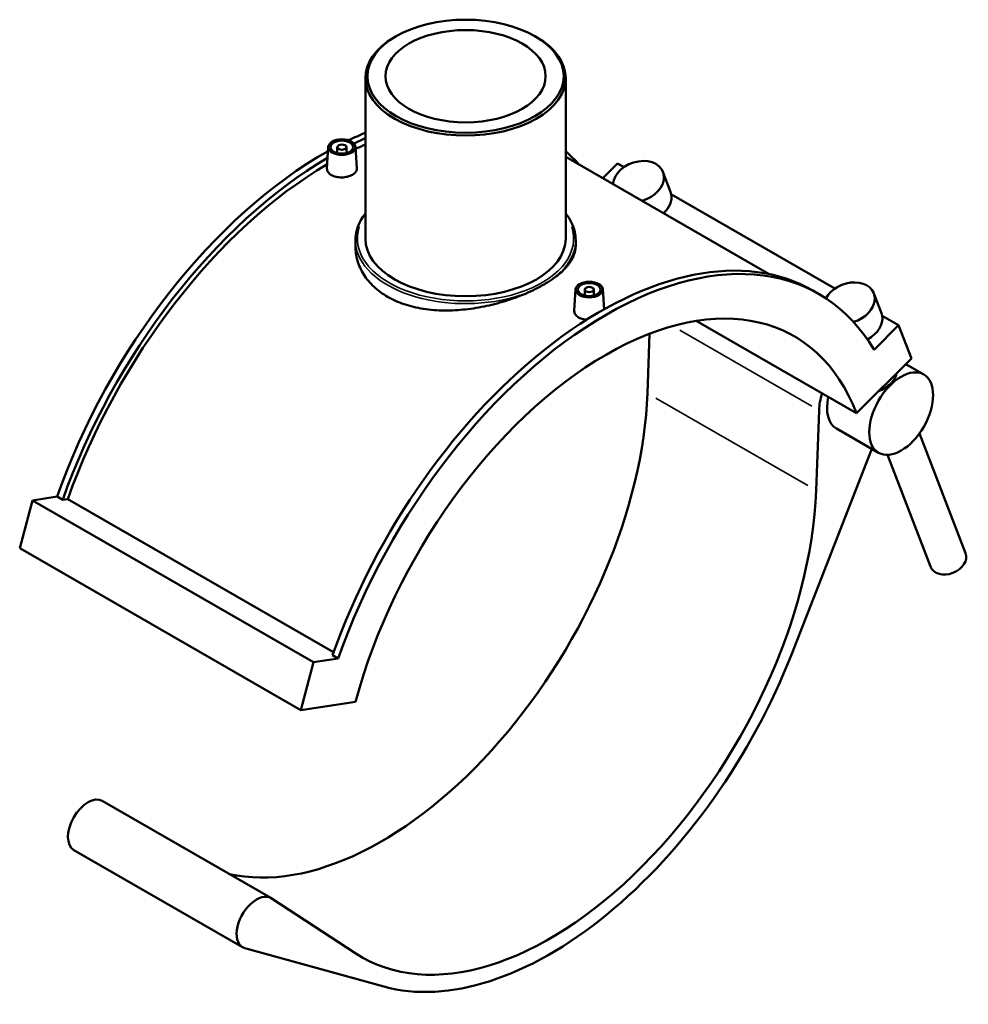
# Model space of a CAD drawing. Header units: inches. Extents: x -11.2 to 54.6, y 0.6 to 57.3.
# Tile 10 of 10: x 38.1 to 54.6, y 40.1 to 57.3. Entities that reach past the tile are written whole.
import ezdxf

# ---------------------------------------------------------------- set-up
doc = ezdxf.new("R2010")
doc.units = ezdxf.units.IN
doc.header["$MEASUREMENT"] = 0
doc.layers.add('Visible (ANSI)', color=7, linetype='Continuous', lineweight=50)
doc.layers.add('Visible Narrow (ANSI)', color=7, linetype='Continuous', lineweight=35)

msp = doc.modelspace()

# ---------------------------------------------------------------- linework, layer by layer
at = {"layer": 'Visible (ANSI)'}
for p, q in [((44.622, 56.992), (44.597, 56.978)), ((47.051, 56.992), (47.076, 56.978)), ((44.09, 56.269), (44.09, 53.468)), ((47.582, 56.269), (47.582, 53.468)), ((43.444, 55.068), (43.42, 54.69)), ((43.601, 55.063), (43.601, 54.959)), ((43.759, 55.063), (43.759, 54.959)), ((43.916, 55.068), (43.94, 54.69)), ((51.13, 52.849), (47.582, 54.892)), ((48.227, 54.521), (48.487, 54.779)), ((48.487, 54.779), (48.599, 54.714)), ((49.412, 54.282), (49.278, 54.629)), ((49.424, 54.239), (52.274, 52.598)), ((43.916, 53.44), (43.916, 53.34)), ((47.757, 53.44), (47.757, 53.34)), ((47.756, 52.585), (47.732, 52.207)), ((47.914, 52.58), (47.914, 52.476)), ((48.071, 52.58), (48.071, 52.476)), ((48.228, 52.585), (48.251, 52.233)), ((51.99, 52.505), (51.892, 52.562)), ((53.087, 52.166), (52.953, 52.513)), ((49.859, 52.034), (52.652, 50.425)), ((53.099, 52.123), (53.387, 51.957)), ((52.958, 51.529), (53.387, 51.957)), ((53.387, 51.957), (53.609, 51.378)), ((49.008, 50.772), (49.046, 51.81)), ((52.652, 50.425), (53.609, 51.378)), ((53.511, 51.28), (53.824, 51.1)), ((51.999, 50.474), (51.948, 49.078)), ((52.302, 50.157), (53.037, 49.733)), ((53.751, 50.073), (54.553, 47.986)), ((51.524, 46.232), (52.917, 49.803)), ((53.192, 49.697), (53.94, 47.75)), ((38.715, 48.971), (38.286, 48.905)), ((38.813, 48.915), (38.715, 48.971)), ((38.901, 48.928), (38.813, 48.915)), ((38.901, 48.928), (43.536, 46.259)), ((38.286, 48.905), (38.063, 48.07)), ((38.286, 48.905), (43.186, 46.083)), ((38.063, 48.07), (42.963, 45.248)), ((43.615, 46.149), (43.517, 46.206)), ((43.186, 46.083), (42.963, 45.248)), ((43.615, 46.149), (43.186, 46.083)), ((42.963, 45.248), (43.92, 45.396)), ((39.502, 43.668), (42.442, 41.975)), ((39.008, 42.81), (41.948, 41.117)), ((43.922, 41.008), (42.45, 41.97)), ((41.988, 41.1), (44.412, 40.43))]:
    msp.add_line(p, q, dxfattribs=at)
for centre, major_axis, ratio in [((45.836, 56.298), (-1.711, 0), 0.575862), ((45.836, 56.298), (1.397, 0), 0.575862), ((43.68, 55.063), (-0.236, 0), 0.575862), ((43.68, 55.063), (0.197, 0), 0.575862), ((43.68, 55.063), (-0.0787, 0), 0.575862), ((47.992, 52.58), (-0.236, 0), 0.575862), ((47.992, 52.58), (0.197, 0), 0.575862), ((47.992, 52.58), (-0.0787, 0), 0.575862), ((53.431, 50.417), (0.393, 0.683), 0.578093)]:
    msp.add_ellipse(centre, major_axis=major_axis, ratio=ratio, dxfattribs=at)
for centre, major_axis, ratio, start_param, end_param in [((45.836, 56.269), (-1.746, 0), 0.575862, 5.50164, 10.206324), ((43.386, 48.895), (-3.704, -6.432), 0.578093, 3.790502, 3.846583), ((43.484, 48.839), (-3.704, -6.432), 0.578093, 3.809323, 3.84723), ((43.484, 48.839), (-3.638, -6.318), 0.578093, 3.807227, 3.84065), ((43.386, 48.895), (-3.704, -6.432), 0.578093, 3.91493, 5.022528), ((43.484, 48.839), (3.704, 6.432), 0.578093, 6.094727, 6.170621), ((43.484, 48.839), (-3.704, -6.432), 0.578093, 3.935037, 5.022528), ((43.484, 48.839), (-3.638, -6.318), 0.578093, 3.936606, 5.020276), ((48.849, 54.464), (0.429, 0.165), 0.738852, 4.573173, 9.072554), ((48.982, 54.117), (0.429, 0.165), 0.738852, 5.186485, 6.151021), ((48.982, 54.117), (0.429, 0.165), 0.738852, 6.151021, 6.283185), ((45.836, 53.468), (1.746, 0), 0.575862, 3.141593, 6.283185), ((48.188, 46.13), (3.704, 6.432), 0.578093, 0, 1.880935), ((48.286, 46.073), (3.704, 6.432), 0.578093, 5.969179, 8.16412), ((52.524, 52.348), (0.429, 0.165), 0.738852, 4.604321, 8.722769), ((48.286, 46.073), (3.279, 5.694), 0.578093, 5.844919, 8.28838), ((52.658, 52.001), (0.429, 0.165), 0.738852, 4.859031, 6.151021), ((52.658, 52.001), (0.429, 0.165), 0.738852, 6.151021, 6.283185), ((44.366, 48.331), (-3.279, -5.694), 0.578093, 0.177044, 2.311009), ((52.696, 50.84), (-0.492, -0.854), 0.578093, 5.109534, 5.452602), ((52.696, 50.84), (-0.393, -0.683), 0.578093, 5.21702, 6.283185), ((47.306, 46.638), (-3.279, -5.694), 0.578093, 6.250597, 8.594195), ((54.247, 47.868), (0.307, 0.118), 0.738852, 3.141593, 6.283185), ((47.306, 46.638), (-3.443, -5.979), 0.578093, 0.148243, 1.827677), ((39.255, 43.239), (-0.247, -0.429), 0.578093, 3.141593, 6.283185), ((42.195, 41.546), (0.247, 0.429), 0.578093, 6.250597, 9.573021)]:
    msp.add_ellipse(centre, major_axis=major_axis, ratio=ratio, start_param=start_param, end_param=end_param, dxfattribs=at)
for points, knots in [([(43.496, 54.576), (43.473, 54.59), (43.453, 54.607), (43.426, 54.645), (43.42, 54.665), (43.42, 54.686), (43.42, 54.688), (43.42, 54.69)], [0, 0, 0, 0, 0.2492993, 0.2492993, 0.4985986, 0.4985986, 0.5230017, 0.5230017, 0.5230017, 0.5230017]), ([(43.94, 54.69), (43.941, 54.688), (43.941, 54.686), (43.941, 54.666), (43.934, 54.647), (43.907, 54.61), (43.887, 54.594), (43.841, 54.567), (43.812, 54.555), (43.748, 54.539), (43.713, 54.535), (43.647, 54.534), (43.613, 54.537), (43.548, 54.552), (43.519, 54.563), (43.496, 54.576)], [2.468617, 2.468617, 2.468617, 2.468617, 2.49278, 2.49278, 2.742026, 2.742026, 2.991272, 2.991272, 3.240518, 3.240518, 3.489764, 3.489764, 3.739063, 3.739063, 3.988363, 3.988363, 3.988363, 3.988363]), ([(43.916, 53.44), (43.916, 53.558), (43.948, 53.676), (44.032, 53.828), (44.059, 53.869), (44.09, 53.908)], [2.3561945, 2.3561945, 2.3561945, 2.3561945, 2.6649851, 2.6649851, 2.7804277, 2.7804277, 2.7804277, 2.7804277]), ([(47.582, 53.908), (47.627, 53.852), (47.663, 53.793), (47.735, 53.637), (47.757, 53.539), (47.757, 53.44)], [5.0735539, 5.0735539, 5.0735539, 5.0735539, 5.2394155, 5.2394155, 5.4977871, 5.4977871, 5.4977871, 5.4977871]), ([(44.478, 52.452), (44.392, 52.502), (44.312, 52.56), (44.171, 52.692), (44.11, 52.765), (44.012, 52.922), (43.975, 53.005), (43.927, 53.173), (43.916, 53.258), (43.916, 53.34)], [0, 0, 0, 0, 0.923629, 0.923629, 1.847258, 1.847258, 2.770887, 2.770887, 3.694516, 3.694516, 3.694516, 3.694516]), ([(47.757, 53.34), (47.757, 53.284), (47.745, 53.226), (47.697, 53.109), (47.66, 53.05), (47.563, 52.934), (47.502, 52.876), (47.417, 52.81), (47.403, 52.799), (47.389, 52.789)], [18.4713, 18.4713, 18.4713, 18.4713, 19.394768, 19.394768, 20.318237, 20.318237, 21.241706, 21.241706, 21.419711, 21.419711, 21.419711, 21.419711]), ([(47.389, 52.789), (47.366, 52.772), (47.341, 52.755), (47.294, 52.723), (47.271, 52.709), (47.235, 52.687), (47.221, 52.678), (47.194, 52.663), (47.182, 52.656), (47.153, 52.64), (47.136, 52.631), (47.088, 52.605), (47.055, 52.588), (47.003, 52.563), (46.985, 52.554), (46.967, 52.546)], [0.515883, 0.515883, 0.515883, 0.515883, 0.816826, 0.816826, 1.07555, 1.07555, 1.227146, 1.227146, 1.3615, 1.3615, 1.531414, 1.531414, 1.859349, 1.859349, 2.030373, 2.030373, 2.030373, 2.030373]), ([(46.967, 52.546), (46.947, 52.537), (46.927, 52.528), (46.802, 52.473), (46.688, 52.43), (46.451, 52.354), (46.328, 52.321), (46.081, 52.268), (45.956, 52.248), (45.716, 52.221), (45.592, 52.214), (45.344, 52.216), (45.221, 52.225), (44.985, 52.262), (44.871, 52.289), (44.661, 52.359), (44.564, 52.403), (44.478, 52.452)], [22.910638, 22.910638, 22.910638, 22.910638, 23.088644, 23.088644, 24.012112, 24.012112, 24.935581, 24.935581, 25.85905, 25.85905, 26.782679, 26.782679, 27.706308, 27.706308, 28.629937, 28.629937, 29.553566, 29.553566, 29.553566, 29.553566]), ([(47.808, 52.093), (47.785, 52.107), (47.765, 52.124), (47.738, 52.161), (47.732, 52.182), (47.732, 52.203), (47.732, 52.205), (47.732, 52.207)], [0, 0, 0, 0, 0.2492993, 0.2492993, 0.4985986, 0.4985986, 0.5230017, 0.5230017, 0.5230017, 0.5230017]), ([(47.948, 52.053), (47.929, 52.054), (47.91, 52.057), (47.861, 52.069), (47.831, 52.08), (47.808, 52.093)], [3.6007239, 3.6007239, 3.6007239, 3.6007239, 3.7390634, 3.7390634, 3.9883627, 3.9883627, 3.9883627, 3.9883627]), ([(53.344, 51.114), (53.344, 51.111), (53.344, 51.108), (53.343, 51.08), (53.334, 51.052), (53.3, 50.995), (53.275, 50.966), (53.219, 50.912), (53.184, 50.885), (53.112, 50.841), (53.075, 50.823), (53.04, 50.811)], [0.596942, 0.596942, 0.596942, 0.596942, 0.638431, 0.638431, 0.959144, 0.959144, 1.279857, 1.279857, 1.596515, 1.596515, 1.889647, 1.889647, 1.889647, 1.889647])]:
    msp.add_open_spline(points, degree=3, knots=knots, dxfattribs=at)
at = {"layer": 'Visible Narrow (ANSI)'}
for p, q in [((49.575, 51.87), (51.872, 50.547)), ((49.155, 50.687), (51.801, 49.163))]:
    msp.add_line(p, q, dxfattribs=at)
for centre, major_axis, start_param, end_param in [((45.836, 53.468), (1.886, 0), 2.950087, 6.474691), ((45.836, 53.44), (1.921, 0), 5.685401, 6.251723), ((45.836, 53.44), (-1.921, 0), 0.110002, 2.09004)]:
    msp.add_ellipse(centre, major_axis=major_axis, ratio=0.575862, start_param=start_param, end_param=end_param, dxfattribs=at)

doc.saveas('drawing.dxf')
